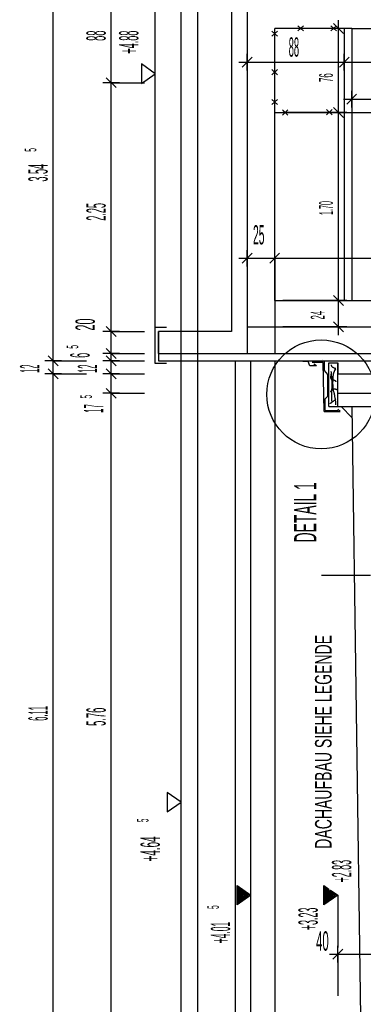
# Model space of a CAD drawing. Extents: x -0.6 to 1.54, y -0.37 to 1.17.
# Tile 75 of 79: x 0.77 to 0.83, y 0.36 to 0.54. Entities that reach past the tile are written whole.
import ezdxf

# ---------------------------------------------------------------- set-up
doc = ezdxf.new("R2010")
doc.units = 0
doc.linetypes.add('KCONTINUOUS', pattern=[0])
doc.layers.add('W01_---', color=7, linetype='CONTINUOUS')

msp = doc.modelspace()

# ---------------------------------------------------------------- linework, layer by layer
at = {"layer": 'W01_---', "color": 7, "linetype": 'KCONTINUOUS'}
for p, q in [((0.77413, 0.47783), (0.77413, 0.54873)), ((0.80031, 0.47783), (0.80031, 0.54873)), ((0.80919, 0.54873), (0.80919, 0.47913)), ((0.78463, 0.52811), (0.78463, 0.54573)), ((0.7926, 0.48389), (0.7926, 0.54506)), ((0.80639, 0.54573), (0.80639, 0.48313)), ((0.79726, 0.47783), (0.79726, 0.54403)), ((0.81419, 0.52273), (0.81419, 0.53793)), ((0.82812, 0.53793), (0.81419, 0.53793)), ((0.82572, 0.53793), (0.81565, 0.53793)), ((0.81836, 0.53749), (0.81938, 0.53841)), ((0.81938, 0.53749), (0.81836, 0.53841)), ((0.82722, 0.53793), (0.82422, 0.53793)), ((0.82437, 0.53746), (0.82539, 0.53838)), ((0.82539, 0.53746), (0.82437, 0.53838)), ((0.82662, 0.53703), (0.82482, 0.53883)), ((0.82572, 0.53643), (0.82572, 0.53943)), ((0.82572, 0.52273), (0.82572, 0.53793)), ((0.82679, 0.53793), (0.82679, 0.48873)), ((0.82812, 0.53793), (0.82812, 0.48873)), ((0.82812, 0.53793), (0.89019, 0.53793)), ((0.81368, 0.53653), (0.8147, 0.53745)), ((0.8147, 0.53653), (0.81368, 0.53745)), ((0.80829, 0.53091), (0.81009, 0.53271)), ((0.80919, 0.53031), (0.80919, 0.53331)), ((0.82589, 0.53091), (0.82769, 0.53271)), ((0.82679, 0.53031), (0.82679, 0.53331)), ((0.7926, 0.52974), (0.7901, 0.5315)), ((0.7901, 0.5315), (0.7901, 0.52799)), ((0.80769, 0.53181), (0.81069, 0.53181)), ((0.80919, 0.53181), (0.81487, 0.53181)), ((0.80919, 0.53181), (0.80919, 0.52911)), ((0.81487, 0.53181), (0.82679, 0.53181)), ((0.82529, 0.53181), (0.82829, 0.53181)), ((0.82679, 0.53181), (0.85456, 0.53181)), ((0.82679, 0.53181), (0.82679, 0.52703)), ((0.78553, 0.52721), (0.78373, 0.52901)), ((0.78463, 0.52661), (0.78463, 0.52961)), ((0.7901, 0.52799), (0.7926, 0.52974)), ((0.81368, 0.52955), (0.8147, 0.53048)), ((0.8147, 0.52955), (0.81368, 0.53048)), ((0.78613, 0.52811), (0.78313, 0.52811)), ((0.78463, 0.48313), (0.78463, 0.52811)), ((0.78463, 0.52811), (0.79063, 0.52811)), ((0.82722, 0.52424), (0.82902, 0.52604)), ((0.82812, 0.52364), (0.82812, 0.52664)), ((0.81368, 0.52417), (0.8147, 0.52509)), ((0.8147, 0.52417), (0.81368, 0.52509)), ((0.82662, 0.52183), (0.82482, 0.52363)), ((0.82572, 0.52123), (0.82572, 0.52423)), ((0.82662, 0.52514), (0.82962, 0.52514)), ((0.82812, 0.52514), (0.85549, 0.52514)), ((0.81419, 0.48873), (0.81419, 0.52273)), ((0.81419, 0.52273), (0.82812, 0.52273)), ((0.81559, 0.52226), (0.8166, 0.52319)), ((0.8166, 0.52226), (0.81559, 0.52319)), ((0.82061, 0.52273), (0.81565, 0.52273)), ((0.82572, 0.52273), (0.82061, 0.52273)), ((0.82356, 0.52232), (0.82458, 0.52324)), ((0.82458, 0.52232), (0.82356, 0.52324)), ((0.82722, 0.52273), (0.82422, 0.52273)), ((0.82572, 0.48873), (0.82572, 0.52273)), ((0.82812, 0.52273), (0.89019, 0.52273)), ((0.80829, 0.49545), (0.81009, 0.49725)), ((0.80919, 0.49485), (0.80919, 0.49785)), ((0.81329, 0.49545), (0.81509, 0.49725)), ((0.81419, 0.49485), (0.81419, 0.49785)), ((0.80769, 0.49635), (0.81069, 0.49635)), ((0.80919, 0.49635), (0.81419, 0.49635)), ((0.80919, 0.49635), (0.80919, 0.48084)), ((0.81269, 0.49635), (0.81569, 0.49635)), ((0.81419, 0.49635), (0.84794, 0.49635)), ((0.81419, 0.49635), (0.81419, 0.48084)), ((0.82572, 0.48723), (0.82572, 0.49023)), ((0.81419, 0.48873), (0.82812, 0.48873)), ((0.82572, 0.48873), (0.81565, 0.48873)), ((0.82722, 0.48873), (0.82422, 0.48873)), ((0.82662, 0.48783), (0.82482, 0.48963)), ((0.82572, 0.48393), (0.82572, 0.48873)), ((0.82812, 0.48873), (0.89019, 0.48873)), ((0.78463, 0.48163), (0.78463, 0.48463)), ((0.82662, 0.48303), (0.82482, 0.48483)), ((0.82572, 0.48243), (0.82572, 0.48543)), ((0.78613, 0.48313), (0.78313, 0.48313)), ((0.78553, 0.48223), (0.78373, 0.48403)), ((0.78463, 0.47913), (0.78463, 0.48313)), ((0.78463, 0.48313), (0.79063, 0.48313)), ((0.7926, 0.47733), (0.7926, 0.48389)), ((0.7926, 0.48389), (0.7946, 0.48389)), ((0.80639, 0.48313), (0.79319, 0.48313)), ((0.79319, 0.47913), (0.79319, 0.48313)), ((0.79319, 0.48313), (0.79319, 0.47783)), ((0.80919, 0.48393), (0.81419, 0.48393)), ((0.81419, 0.48393), (0.81419, 0.47913)), ((0.81419, 0.48393), (0.89019, 0.48393)), ((0.82325, 0.48393), (0.81565, 0.48393)), ((0.82572, 0.48393), (0.82325, 0.48393)), ((0.82722, 0.48393), (0.82422, 0.48393)), ((0.77413, 0.47633), (0.77413, 0.47933)), ((0.78613, 0.47913), (0.78313, 0.47913)), ((0.78553, 0.47823), (0.78373, 0.48003)), ((0.78463, 0.47763), (0.78463, 0.48063)), ((0.78463, 0.47633), (0.78463, 0.47933)), ((0.78463, 0.47783), (0.78463, 0.47913)), ((0.78463, 0.47913), (0.79063, 0.47913)), ((0.79319, 0.47913), (0.89479, 0.47913)), ((0.77563, 0.47783), (0.77263, 0.47783)), ((0.77503, 0.47693), (0.77323, 0.47873)), ((0.77413, 0.47543), (0.77413, 0.47783)), ((0.77413, 0.47783), (0.78013, 0.47783)), ((0.78613, 0.47783), (0.78313, 0.47783)), ((0.78553, 0.47693), (0.78373, 0.47873)), ((0.78463, 0.47543), (0.78463, 0.47783)), ((0.78463, 0.47783), (0.79063, 0.47783)), ((0.7946, 0.47733), (0.7926, 0.47733)), ((0.79319, 0.47783), (0.89479, 0.47783)), ((0.79726, 0.31973), (0.79726, 0.47783)), ((0.80031, 0.31973), (0.80031, 0.47783)), ((0.80709, 0.32643), (0.80709, 0.47783)), ((0.80989, 0.32643), (0.80989, 0.47783)), ((0.81429, 0.32293), (0.81429, 0.47783)), ((0.82027, 0.47771), (0.81926, 0.47771)), ((0.82055, 0.47691), (0.82027, 0.47771)), ((0.82299, 0.47753), (0.821, 0.47753)), ((0.82276, 0.47813), (0.82277, 0.47813)), ((0.82314, 0.46863), (0.82299, 0.47753)), ((0.82321, 0.47604), (0.82318, 0.47763)), ((0.82399, 0.47783), (0.82559, 0.47783)), ((0.82399, 0.46953), (0.82399, 0.47744)), ((0.82399, 0.47744), (0.82559, 0.47744)), ((0.82559, 0.47744), (0.82559, 0.47543)), ((0.82559, 0.47543), (0.82559, 0.47744)), ((0.77503, 0.47453), (0.77323, 0.47633)), ((0.77413, 0.47393), (0.77413, 0.47693)), ((0.78553, 0.47453), (0.78373, 0.47633)), ((0.78463, 0.47393), (0.78463, 0.47693)), ((0.82175, 0.47691), (0.82055, 0.47691)), ((0.82175, 0.47691), (0.82125, 0.47718)), ((0.8238, 0.47536), (0.82321, 0.47604)), ((0.8244, 0.47588), (0.8244, 0.4759)), ((0.82442, 0.47582), (0.8244, 0.47588)), ((0.82444, 0.47576), (0.82442, 0.47582)), ((0.82446, 0.47572), (0.82444, 0.47576)), ((0.82444, 0.47551), (0.82446, 0.47553)), ((0.82444, 0.47549), (0.82444, 0.47551)), ((0.82444, 0.47547), (0.82444, 0.47549)), ((0.82444, 0.47545), (0.82444, 0.47547)), ((0.82446, 0.47704), (0.82446, 0.47706)), ((0.82446, 0.47702), (0.82446, 0.47704)), ((0.82446, 0.477), (0.82446, 0.47702)), ((0.82446, 0.47698), (0.82446, 0.477)), ((0.82448, 0.47698), (0.82446, 0.47698)), ((0.82446, 0.47566), (0.82446, 0.47572)), ((0.82446, 0.47561), (0.82446, 0.47566)), ((0.82446, 0.47561), (0.82448, 0.47563)), ((0.82446, 0.47557), (0.82446, 0.47561)), ((0.82446, 0.47551), (0.82446, 0.47561)), ((0.82446, 0.47555), (0.82446, 0.47557)), ((0.82446, 0.47553), (0.82446, 0.47555)), ((0.82446, 0.47545), (0.82446, 0.47551)), ((0.82448, 0.47696), (0.82448, 0.47698)), ((0.82448, 0.47694), (0.82448, 0.47696)), ((0.82448, 0.47692), (0.82448, 0.47694)), ((0.8245, 0.4769), (0.82448, 0.47692)), ((0.82448, 0.47568), (0.82448, 0.4757)), ((0.82448, 0.47566), (0.82448, 0.47568)), ((0.82448, 0.47564), (0.82448, 0.47566)), ((0.82448, 0.47563), (0.82448, 0.47564)), ((0.8245, 0.47688), (0.8245, 0.4769)), ((0.8245, 0.47686), (0.8245, 0.47688)), ((0.8245, 0.47684), (0.8245, 0.47686)), ((0.82452, 0.47684), (0.8245, 0.47684)), ((0.82452, 0.47682), (0.82452, 0.47684)), ((0.82454, 0.47682), (0.82452, 0.47682)), ((0.82454, 0.4768), (0.82454, 0.47682)), ((0.82456, 0.4768), (0.82454, 0.4768)), ((0.82458, 0.47678), (0.82456, 0.4768)), ((0.82458, 0.47674), (0.82458, 0.47678)), ((0.8246, 0.47672), (0.82458, 0.47674)), ((0.82464, 0.47668), (0.8246, 0.47672)), ((0.82467, 0.47665), (0.82464, 0.47668)), ((0.82471, 0.47662), (0.82467, 0.47665)), ((0.82475, 0.4766), (0.82471, 0.47662)), ((0.82479, 0.47659), (0.82475, 0.4766)), ((0.82485, 0.47655), (0.82479, 0.47659)), ((0.82491, 0.47653), (0.82485, 0.47655)), ((0.82485, 0.47551), (0.82487, 0.47553)), ((0.82485, 0.47549), (0.82485, 0.47551)), ((0.82485, 0.47547), (0.82485, 0.47549)), ((0.82485, 0.47543), (0.82485, 0.47547)), ((0.82487, 0.47557), (0.82489, 0.47561)), ((0.82487, 0.47553), (0.82487, 0.47557)), ((0.82489, 0.47563), (0.82491, 0.47564)), ((0.82489, 0.47561), (0.82489, 0.47563)), ((0.82499, 0.47649), (0.82491, 0.47653)), ((0.82491, 0.47568), (0.82493, 0.4757)), ((0.82491, 0.47564), (0.82491, 0.47568)), ((0.82493, 0.47574), (0.82495, 0.47576)), ((0.82493, 0.47572), (0.82493, 0.47574)), ((0.82493, 0.4757), (0.82493, 0.47572)), ((0.82495, 0.4758), (0.82497, 0.47582)), ((0.82495, 0.47578), (0.82495, 0.4758)), ((0.82495, 0.47576), (0.82495, 0.47578)), ((0.82497, 0.47582), (0.82499, 0.47584)), ((0.82509, 0.47643), (0.82499, 0.47649)), ((0.82499, 0.47584), (0.82501, 0.47588)), ((0.82501, 0.4759), (0.82503, 0.47596)), ((0.82501, 0.47588), (0.82501, 0.4759)), ((0.82503, 0.476), (0.82505, 0.47602)), ((0.82503, 0.47596), (0.82503, 0.476)), ((0.82505, 0.47606), (0.82507, 0.47608)), ((0.82505, 0.47604), (0.82505, 0.47606)), ((0.82505, 0.47602), (0.82505, 0.47604)), ((0.82507, 0.47608), (0.82509, 0.4761)), ((0.82513, 0.47639), (0.82509, 0.47643)), ((0.82509, 0.4761), (0.82511, 0.47615)), ((0.82511, 0.47615), (0.82515, 0.47623)), ((0.82517, 0.47635), (0.82513, 0.47639)), ((0.82515, 0.47629), (0.82517, 0.47631)), ((0.82515, 0.47625), (0.82515, 0.47629)), ((0.82515, 0.47623), (0.82515, 0.47625)), ((0.82515, 0.47623), (0.82515, 0.47625)), ((0.82515, 0.47625), (0.82524, 0.47625)), ((0.82517, 0.47649), (0.82517, 0.47651)), ((0.82517, 0.47647), (0.82517, 0.47649)), ((0.82517, 0.47645), (0.82517, 0.47647)), ((0.82517, 0.47639), (0.82517, 0.47645)), ((0.82517, 0.47637), (0.82517, 0.47639)), ((0.82517, 0.47633), (0.82517, 0.47637)), ((0.82519, 0.47633), (0.82517, 0.47635)), ((0.82517, 0.47631), (0.82517, 0.47633)), ((0.8252, 0.47631), (0.82519, 0.47633)), ((0.82522, 0.47627), (0.8252, 0.47631)), ((0.82524, 0.47625), (0.82522, 0.47627)), ((0.77563, 0.47543), (0.77263, 0.47543)), ((0.77413, 0.35323), (0.77413, 0.47543)), ((0.77413, 0.47543), (0.78013, 0.47543)), ((0.78613, 0.47543), (0.78313, 0.47543)), ((0.78463, 0.47193), (0.78463, 0.47543)), ((0.78463, 0.47543), (0.79063, 0.47543)), ((0.8238, 0.4714), (0.8238, 0.47536)), ((0.82436, 0.47502), (0.82438, 0.47508)), ((0.82436, 0.475), (0.82436, 0.47502)), ((0.82436, 0.47498), (0.82436, 0.475)), ((0.82436, 0.47496), (0.82436, 0.47498)), ((0.82436, 0.47494), (0.82436, 0.47496)), ((0.82436, 0.4749), (0.82436, 0.47494)), ((0.82436, 0.47488), (0.82436, 0.4749)), ((0.82436, 0.47486), (0.82436, 0.47488)), ((0.82436, 0.47484), (0.82436, 0.47486)), ((0.82436, 0.47482), (0.82436, 0.47484)), ((0.82436, 0.4748), (0.82436, 0.47482)), ((0.82436, 0.47478), (0.82436, 0.4748)), ((0.82436, 0.47476), (0.82436, 0.47478)), ((0.82436, 0.47474), (0.82436, 0.47476)), ((0.82436, 0.47472), (0.82436, 0.47474)), ((0.82436, 0.4747), (0.82436, 0.47472)), ((0.82436, 0.47468), (0.82436, 0.4747)), ((0.82438, 0.47468), (0.82436, 0.47468)), ((0.82438, 0.4751), (0.8244, 0.47514)), ((0.82438, 0.47508), (0.82438, 0.4751)), ((0.82438, 0.47466), (0.82438, 0.47468)), ((0.82438, 0.47463), (0.82438, 0.47466)), ((0.82442, 0.47457), (0.82438, 0.47463)), ((0.8244, 0.47514), (0.82442, 0.47517)), ((0.82442, 0.47539), (0.82444, 0.47541)), ((0.82442, 0.47537), (0.82442, 0.47539)), ((0.82442, 0.47535), (0.82442, 0.47537)), ((0.82442, 0.47533), (0.82442, 0.47535)), ((0.82442, 0.47531), (0.82442, 0.47533)), ((0.82442, 0.47527), (0.82442, 0.47531)), ((0.82442, 0.47525), (0.82442, 0.47527)), ((0.82442, 0.47521), (0.82442, 0.47525)), ((0.82442, 0.47517), (0.82442, 0.47521)), ((0.82444, 0.47455), (0.82442, 0.47457)), ((0.82444, 0.47541), (0.82444, 0.47545)), ((0.82444, 0.47541), (0.82446, 0.47545)), ((0.82444, 0.47537), (0.82444, 0.47541)), ((0.82444, 0.47533), (0.82444, 0.47537)), ((0.82444, 0.47531), (0.82444, 0.47533)), ((0.82444, 0.47529), (0.82444, 0.47531)), ((0.82444, 0.47527), (0.82444, 0.47529)), ((0.82444, 0.47525), (0.82444, 0.47527)), ((0.82444, 0.47523), (0.82444, 0.47525)), ((0.82444, 0.47521), (0.82444, 0.47523)), ((0.82444, 0.47517), (0.82444, 0.47521)), ((0.82444, 0.47515), (0.82444, 0.47517)), ((0.82444, 0.47514), (0.82444, 0.47515)), ((0.82444, 0.47512), (0.82444, 0.47514)), ((0.82444, 0.4751), (0.82444, 0.47512)), ((0.82444, 0.47508), (0.82444, 0.4751)), ((0.82446, 0.47504), (0.82444, 0.47508)), ((0.82444, 0.47453), (0.82444, 0.47455)), ((0.82446, 0.47449), (0.82444, 0.47453)), ((0.82448, 0.47502), (0.82446, 0.47504)), ((0.82448, 0.47445), (0.82446, 0.47449)), ((0.8245, 0.47498), (0.82448, 0.47502)), ((0.8245, 0.47443), (0.82448, 0.47445)), ((0.82452, 0.47494), (0.8245, 0.47498)), ((0.82452, 0.47439), (0.8245, 0.47443)), ((0.82454, 0.47492), (0.82452, 0.47494)), ((0.82454, 0.47437), (0.82452, 0.47439)), ((0.82454, 0.47488), (0.82454, 0.47492)), ((0.82456, 0.47484), (0.82454, 0.47488)), ((0.82454, 0.47435), (0.82454, 0.47437)), ((0.82456, 0.47433), (0.82454, 0.47435)), ((0.8246, 0.47482), (0.82456, 0.47484)), ((0.82456, 0.47431), (0.82456, 0.47433)), ((0.82458, 0.47427), (0.82456, 0.47431)), ((0.8246, 0.47425), (0.82458, 0.47427)), ((0.82458, 0.47374), (0.8246, 0.47384)), ((0.82458, 0.47367), (0.82458, 0.47374)), ((0.8246, 0.47478), (0.8246, 0.47482)), ((0.82462, 0.47474), (0.8246, 0.47478)), ((0.8246, 0.47421), (0.8246, 0.47425)), ((0.8246, 0.47419), (0.8246, 0.47421)), ((0.8246, 0.47416), (0.8246, 0.47419)), ((0.8246, 0.47414), (0.8246, 0.47416)), ((0.8246, 0.4741), (0.8246, 0.47414)), ((0.8246, 0.47406), (0.8246, 0.4741)), ((0.8246, 0.474), (0.8246, 0.47406)), ((0.8246, 0.47396), (0.8246, 0.474)), ((0.8246, 0.4739), (0.8246, 0.47396)), ((0.8246, 0.47384), (0.8246, 0.4739)), ((0.82462, 0.4747), (0.82462, 0.47474)), ((0.82464, 0.4747), (0.82462, 0.4747)), ((0.82464, 0.47466), (0.82464, 0.4747)), ((0.82465, 0.47463), (0.82464, 0.47466)), ((0.82467, 0.47461), (0.82465, 0.47463)), ((0.82469, 0.47459), (0.82467, 0.47461)), ((0.82469, 0.47455), (0.82469, 0.47459)), ((0.82471, 0.47453), (0.82469, 0.47455)), ((0.82471, 0.47451), (0.82471, 0.47453)), ((0.82471, 0.47449), (0.82471, 0.47451)), ((0.82473, 0.47449), (0.82471, 0.47449)), ((0.82473, 0.47447), (0.82473, 0.47449)), ((0.82475, 0.47447), (0.82473, 0.47447)), ((0.82473, 0.47408), (0.82475, 0.4741)), ((0.82473, 0.47406), (0.82473, 0.47408)), ((0.82473, 0.47402), (0.82473, 0.47406)), ((0.82473, 0.474), (0.82473, 0.47402)), ((0.82473, 0.47398), (0.82473, 0.474)), ((0.82473, 0.47396), (0.82473, 0.47398)), ((0.82473, 0.47394), (0.82473, 0.47396)), ((0.82473, 0.47392), (0.82473, 0.47394)), ((0.82473, 0.4739), (0.82473, 0.47392)), ((0.82473, 0.47388), (0.82473, 0.4739)), ((0.82473, 0.47384), (0.82473, 0.47388)), ((0.82473, 0.47382), (0.82473, 0.47384)), ((0.82473, 0.47378), (0.82473, 0.47382)), ((0.82473, 0.47376), (0.82473, 0.47378)), ((0.82473, 0.47372), (0.82473, 0.47376)), ((0.82473, 0.4737), (0.82473, 0.47372)), ((0.82473, 0.47368), (0.82473, 0.4737)), ((0.82473, 0.47367), (0.82473, 0.47368)), ((0.82475, 0.47445), (0.82475, 0.47447)), ((0.82477, 0.47445), (0.82475, 0.47445)), ((0.82475, 0.47441), (0.82477, 0.47443)), ((0.82475, 0.47437), (0.82475, 0.47441)), ((0.82475, 0.47433), (0.82475, 0.47437)), ((0.82475, 0.47429), (0.82475, 0.47433)), ((0.82475, 0.47425), (0.82475, 0.47429)), ((0.82475, 0.47423), (0.82475, 0.47425)), ((0.82475, 0.47421), (0.82475, 0.47423)), ((0.82475, 0.47417), (0.82475, 0.47421)), ((0.82475, 0.47414), (0.82475, 0.47417)), ((0.82475, 0.4741), (0.82475, 0.47414)), ((0.82477, 0.47451), (0.82479, 0.47453)), ((0.82477, 0.47449), (0.82477, 0.47451)), ((0.82477, 0.47447), (0.82477, 0.47449)), ((0.82477, 0.47443), (0.82477, 0.47447)), ((0.82479, 0.47443), (0.82477, 0.47445)), ((0.82479, 0.4751), (0.82481, 0.47521)), ((0.82479, 0.47498), (0.82479, 0.4751)), ((0.82479, 0.47494), (0.82479, 0.47498)), ((0.82479, 0.4749), (0.82479, 0.47494)), ((0.82479, 0.47486), (0.82479, 0.4749)), ((0.82479, 0.47484), (0.82479, 0.47486)), ((0.82479, 0.4748), (0.82479, 0.47484)), ((0.82479, 0.47476), (0.82479, 0.4748)), ((0.82479, 0.47474), (0.82479, 0.47476)), ((0.82479, 0.4747), (0.82479, 0.47474)), ((0.82479, 0.47468), (0.82479, 0.4747)), ((0.82479, 0.47466), (0.82479, 0.47468)), ((0.82479, 0.47465), (0.82479, 0.47466)), ((0.82479, 0.47461), (0.82479, 0.47465)), ((0.82479, 0.47459), (0.82479, 0.47461)), ((0.82479, 0.47457), (0.82479, 0.47459)), ((0.82479, 0.47455), (0.82479, 0.47457)), ((0.82479, 0.47453), (0.82479, 0.47455)), ((0.82481, 0.47441), (0.82479, 0.47443)), ((0.82481, 0.47521), (0.82483, 0.47529)), ((0.82483, 0.47439), (0.82481, 0.47441)), ((0.82483, 0.47537), (0.82485, 0.47543)), ((0.82483, 0.47529), (0.82483, 0.47537)), ((0.82485, 0.47437), (0.82483, 0.47439)), ((0.82489, 0.47433), (0.82485, 0.47437)), ((0.82491, 0.47431), (0.82489, 0.47433)), ((0.82499, 0.47427), (0.82491, 0.47431)), ((0.82505, 0.47423), (0.82499, 0.47427)), ((0.82511, 0.47421), (0.82505, 0.47423)), ((0.82517, 0.47417), (0.82511, 0.47421)), ((0.8252, 0.47414), (0.82517, 0.47417)), ((0.82524, 0.4741), (0.8252, 0.47414)), ((0.82526, 0.47406), (0.82524, 0.4741)), ((0.82528, 0.47404), (0.82526, 0.47406)), ((0.8253, 0.47404), (0.82528, 0.47404)), ((0.82532, 0.47404), (0.8253, 0.47404)), ((0.82532, 0.47402), (0.82532, 0.47404)), ((0.82559, 0.47193), (0.82559, 0.47543)), ((0.82559, 0.47193), (0.82559, 0.47543)), ((0.82559, 0.47543), (0.90799, 0.47543)), ((0.78613, 0.47193), (0.78313, 0.47193)), ((0.78553, 0.47103), (0.78373, 0.47283)), ((0.78463, 0.47043), (0.78463, 0.47343)), ((0.78463, 0.35673), (0.78463, 0.47193)), ((0.78463, 0.47193), (0.79063, 0.47193)), ((0.8243, 0.47225), (0.8243, 0.47227)), ((0.8243, 0.47227), (0.82432, 0.47227)), ((0.8243, 0.47223), (0.8243, 0.47225)), ((0.82432, 0.47227), (0.82434, 0.47229)), ((0.82434, 0.47229), (0.82436, 0.47231)), ((0.82436, 0.47233), (0.82438, 0.47235)), ((0.82436, 0.47231), (0.82436, 0.47233)), ((0.82438, 0.47235), (0.82444, 0.47239)), ((0.82444, 0.47239), (0.82446, 0.47241)), ((0.82446, 0.47241), (0.82448, 0.47245)), ((0.82448, 0.47245), (0.82454, 0.47251)), ((0.82454, 0.47251), (0.8246, 0.47255)), ((0.82456, 0.47272), (0.82458, 0.47288)), ((0.82456, 0.47255), (0.82456, 0.47272)), ((0.82456, 0.47241), (0.82456, 0.47255)), ((0.82456, 0.47223), (0.82456, 0.47241)), ((0.82456, 0.472), (0.82456, 0.47223)), ((0.82456, 0.47176), (0.82456, 0.472)), ((0.82458, 0.47364), (0.82458, 0.47367)), ((0.82458, 0.47357), (0.82458, 0.47364)), ((0.82458, 0.47349), (0.82458, 0.47357)), ((0.82458, 0.47343), (0.82458, 0.47349)), ((0.82458, 0.47335), (0.82458, 0.47343)), ((0.82458, 0.47329), (0.82458, 0.47335)), ((0.82458, 0.47323), (0.82458, 0.47329)), ((0.82458, 0.47313), (0.82458, 0.47323)), ((0.82458, 0.47306), (0.82458, 0.47313)), ((0.82458, 0.47298), (0.82458, 0.47306)), ((0.82458, 0.47292), (0.82458, 0.47298)), ((0.82458, 0.47288), (0.82458, 0.47292)), ((0.8246, 0.47255), (0.82462, 0.47257)), ((0.82462, 0.47257), (0.82464, 0.47259)), ((0.82464, 0.47259), (0.82465, 0.47261)), ((0.82465, 0.47261), (0.82467, 0.47263)), ((0.82467, 0.47263), (0.82469, 0.47263)), ((0.82469, 0.47263), (0.82469, 0.47264)), ((0.82469, 0.47264), (0.82471, 0.47264)), ((0.82471, 0.47264), (0.82473, 0.47266)), ((0.82473, 0.47364), (0.82473, 0.47367)), ((0.82473, 0.47361), (0.82473, 0.47364)), ((0.82473, 0.47359), (0.82473, 0.47361)), ((0.82473, 0.47357), (0.82473, 0.47359)), ((0.82473, 0.47355), (0.82473, 0.47357)), ((0.82473, 0.47353), (0.82473, 0.47355)), ((0.82473, 0.47351), (0.82473, 0.47353)), ((0.82475, 0.47349), (0.82473, 0.47351)), ((0.82473, 0.47266), (0.82475, 0.47266)), ((0.82475, 0.47347), (0.82475, 0.47349)), ((0.82475, 0.47343), (0.82475, 0.47347)), ((0.82475, 0.47341), (0.82475, 0.47343)), ((0.82475, 0.47339), (0.82475, 0.47341)), ((0.82475, 0.47335), (0.82475, 0.47339)), ((0.82477, 0.47329), (0.82475, 0.47335)), ((0.82475, 0.47266), (0.82477, 0.47268)), ((0.82477, 0.47323), (0.82477, 0.47329)), ((0.82477, 0.47315), (0.82477, 0.47323)), ((0.82477, 0.4731), (0.82477, 0.47315)), ((0.82477, 0.47302), (0.82477, 0.4731)), ((0.82477, 0.47296), (0.82477, 0.47302)), ((0.82477, 0.47286), (0.82477, 0.47296)), ((0.82479, 0.47278), (0.82477, 0.47286)), ((0.82477, 0.47268), (0.82479, 0.47268)), ((0.82479, 0.47268), (0.82479, 0.47278)), ((0.82479, 0.47268), (0.82483, 0.47272)), ((0.82479, 0.47259), (0.82479, 0.47268)), ((0.82483, 0.47253), (0.82479, 0.47259)), ((0.82483, 0.47272), (0.82485, 0.47272)), ((0.82483, 0.47245), (0.82483, 0.47253)), ((0.82485, 0.47237), (0.82483, 0.47245)), ((0.82485, 0.47272), (0.82487, 0.47272)), ((0.82487, 0.47227), (0.82485, 0.47237)), ((0.82487, 0.47272), (0.82489, 0.47274)), ((0.82489, 0.47219), (0.82487, 0.47227)), ((0.82489, 0.47274), (0.82491, 0.47274)), ((0.82493, 0.4721), (0.82489, 0.47219)), ((0.82491, 0.47274), (0.82493, 0.47274)), ((0.82493, 0.47274), (0.82495, 0.47274)), ((0.82495, 0.472), (0.82493, 0.4721)), ((0.82495, 0.47274), (0.82497, 0.47274)), ((0.82499, 0.47186), (0.82495, 0.472)), ((0.82497, 0.47274), (0.82499, 0.47274)), ((0.82499, 0.47274), (0.82501, 0.47274)), ((0.82501, 0.47274), (0.82503, 0.47274)), ((0.82503, 0.47274), (0.82507, 0.47274)), ((0.82507, 0.47274), (0.82509, 0.47274)), ((0.82509, 0.47274), (0.82511, 0.47274)), ((0.82511, 0.47274), (0.82513, 0.47274)), ((0.82513, 0.47274), (0.82515, 0.47272)), ((0.82515, 0.47272), (0.82517, 0.47272)), ((0.82517, 0.47272), (0.82519, 0.4727)), ((0.82519, 0.4727), (0.8252, 0.4727)), ((0.8252, 0.4727), (0.82522, 0.4727)), ((0.82522, 0.4727), (0.82524, 0.47268)), ((0.82524, 0.47268), (0.82526, 0.47268)), ((0.82526, 0.47268), (0.82528, 0.47268)), ((0.82528, 0.47268), (0.82532, 0.47268)), ((0.82532, 0.47268), (0.82534, 0.47268)), ((0.82534, 0.47268), (0.82536, 0.47266)), ((0.82536, 0.47266), (0.82538, 0.47266)), ((0.82538, 0.47266), (0.82538, 0.47264)), ((0.82538, 0.47264), (0.82542, 0.47263)), ((0.82542, 0.47263), (0.82546, 0.47261)), ((0.82559, 0.47193), (0.83359, 0.47193)), ((0.82559, 0.47193), (0.82559, 0.47191)), ((0.82559, 0.46953), (0.82559, 0.47193)), ((0.8238, 0.4714), (0.8233, 0.47095)), ((0.82333, 0.46883), (0.8233, 0.47095)), ((0.82424, 0.47012), (0.82426, 0.47014)), ((0.82424, 0.4701), (0.82424, 0.47012)), ((0.82426, 0.47014), (0.8243, 0.47015)), ((0.8243, 0.47015), (0.82434, 0.4702)), ((0.82434, 0.4702), (0.82438, 0.47021)), ((0.82438, 0.47021), (0.82444, 0.47025)), ((0.82444, 0.47025), (0.82452, 0.47029)), ((0.82452, 0.47029), (0.82456, 0.47033)), ((0.82456, 0.47157), (0.82456, 0.47176)), ((0.82456, 0.47133), (0.82456, 0.47157)), ((0.82456, 0.47116), (0.82456, 0.47133)), ((0.82456, 0.47094), (0.82456, 0.47116)), ((0.82456, 0.4708), (0.82456, 0.47094)), ((0.82456, 0.4707), (0.82456, 0.4708)), ((0.82456, 0.47063), (0.82456, 0.4707)), ((0.82456, 0.47059), (0.82456, 0.47063)), ((0.82456, 0.47055), (0.82456, 0.47059)), ((0.82456, 0.47053), (0.82456, 0.47055)), ((0.82456, 0.47033), (0.8246, 0.47037)), ((0.8246, 0.47037), (0.82464, 0.47039)), ((0.82464, 0.47039), (0.82465, 0.47041)), ((0.82465, 0.47041), (0.82469, 0.47045)), ((0.82469, 0.47045), (0.82471, 0.47045)), ((0.82471, 0.47045), (0.82473, 0.47047)), ((0.82473, 0.47049), (0.82477, 0.47051)), ((0.82473, 0.47047), (0.82473, 0.47049)), ((0.82477, 0.47051), (0.82479, 0.47051)), ((0.82479, 0.47051), (0.82481, 0.47053)), ((0.82481, 0.47053), (0.82483, 0.47055)), ((0.82483, 0.47055), (0.82485, 0.47055)), ((0.82485, 0.47055), (0.82487, 0.47057)), ((0.82487, 0.47057), (0.82489, 0.47059)), ((0.82489, 0.47059), (0.82493, 0.47061)), ((0.82493, 0.47061), (0.82495, 0.47063)), ((0.82495, 0.47063), (0.82497, 0.47064)), ((0.82497, 0.47064), (0.82499, 0.47067)), ((0.82501, 0.47178), (0.82499, 0.47186)), ((0.82499, 0.47067), (0.82501, 0.47067)), ((0.82503, 0.47167), (0.82501, 0.47178)), ((0.82501, 0.47067), (0.82503, 0.47069)), ((0.82505, 0.47157), (0.82503, 0.47167)), ((0.82503, 0.47069), (0.82505, 0.47069)), ((0.82507, 0.47143), (0.82505, 0.47157)), ((0.82505, 0.47069), (0.82505, 0.4707)), ((0.82505, 0.4707), (0.82509, 0.4707)), ((0.82507, 0.47135), (0.82507, 0.47143)), ((0.82509, 0.47127), (0.82507, 0.47135)), ((0.82509, 0.47121), (0.82509, 0.47127)), ((0.82511, 0.47112), (0.82509, 0.47121)), ((0.82509, 0.4707), (0.82511, 0.47074)), ((0.82511, 0.47108), (0.82511, 0.47112)), ((0.82513, 0.47102), (0.82511, 0.47108)), ((0.82511, 0.47074), (0.82513, 0.47076)), ((0.82515, 0.47098), (0.82513, 0.47102)), ((0.82513, 0.47076), (0.82515, 0.47078)), ((0.82517, 0.47094), (0.82515, 0.47098)), ((0.82515, 0.47078), (0.82519, 0.47078)), ((0.82517, 0.47088), (0.82517, 0.47094)), ((0.82519, 0.47082), (0.82517, 0.47088)), ((0.82519, 0.47076), (0.82519, 0.47082)), ((0.82519, 0.47078), (0.8252, 0.47082)), ((0.8252, 0.47069), (0.82519, 0.47076)), ((0.8252, 0.47082), (0.8252, 0.47084)), ((0.8252, 0.47084), (0.82522, 0.47084)), ((0.82522, 0.47059), (0.8252, 0.47069)), ((0.82522, 0.47084), (0.82524, 0.47086)), ((0.82524, 0.47047), (0.82522, 0.47059)), ((0.82524, 0.47088), (0.82524, 0.4709)), ((0.82524, 0.47086), (0.82524, 0.47088)), ((0.82524, 0.47033), (0.82524, 0.47047)), ((0.82524, 0.47021), (0.82524, 0.47033)), ((0.82524, 0.4701), (0.82524, 0.47021)), ((0.82314, 0.46863), (0.82569, 0.46863)), ((0.82333, 0.46883), (0.82559, 0.46883)), ((0.82399, 0.46953), (0.82559, 0.46953)), ((0.82526, 0.47004), (0.82524, 0.4701)), ((0.82528, 0.46998), (0.82526, 0.47004)), ((0.82528, 0.46994), (0.82528, 0.46998)), ((0.82528, 0.4699), (0.82528, 0.46994)), ((0.82528, 0.46988), (0.82528, 0.4699)), ((0.82528, 0.46986), (0.82528, 0.46988)), ((0.82559, 0.46953), (0.83359, 0.46953)), ((0.82603, 0.46863), (0.82563, 0.46903)), ((0.82569, 0.46863), (0.82603, 0.46863)), ((0.82619, 0.46953), (0.82822, 0.4675)), ((0.82975, 0.35913), (0.82819, 0.46953)), ((0.82265, 0.43906), (0.83155, 0.43906)), ((0.79726, 0.39796), (0.79476, 0.39971)), ((0.79476, 0.39971), (0.79476, 0.39621)), ((0.79476, 0.39621), (0.79726, 0.39796)), ((0.80739, 0.38117), (0.80739, 0.38292)), ((0.80739, 0.38292), (0.80989, 0.38117)), ((0.82309, 0.38117), (0.82309, 0.38292)), ((0.82309, 0.38292), (0.82401, 0.38227)), ((0.80739, 0.37942), (0.80739, 0.38117)), ((0.80989, 0.38117), (0.80739, 0.37942)), ((0.80751, 0.38268), (0.80751, 0.37966)), ((0.80967, 0.38117), (0.80751, 0.38268)), ((0.80751, 0.37966), (0.80967, 0.38117)), ((0.80764, 0.38117), (0.80764, 0.38244)), ((0.80764, 0.38244), (0.80945, 0.38117)), ((0.80764, 0.3799), (0.80764, 0.38117)), ((0.80945, 0.38117), (0.80764, 0.3799)), ((0.80776, 0.3822), (0.80776, 0.38014)), ((0.80923, 0.38117), (0.80776, 0.3822)), ((0.80776, 0.38014), (0.80923, 0.38117)), ((0.80789, 0.38117), (0.80789, 0.38196)), ((0.80789, 0.38196), (0.80902, 0.38117)), ((0.80789, 0.38038), (0.80789, 0.38117)), ((0.80902, 0.38117), (0.80789, 0.38038)), ((0.80801, 0.38172), (0.80801, 0.38062)), ((0.8088, 0.38117), (0.80801, 0.38172)), ((0.80801, 0.38062), (0.8088, 0.38117)), ((0.80814, 0.38117), (0.80814, 0.38148)), ((0.80814, 0.38148), (0.80858, 0.38117)), ((0.80814, 0.38085), (0.80814, 0.38117)), ((0.80858, 0.38117), (0.80814, 0.38085)), ((0.80826, 0.38124), (0.80826, 0.3811)), ((0.80836, 0.38117), (0.80826, 0.38124)), ((0.80826, 0.3811), (0.80836, 0.38117)), ((0.82309, 0.37942), (0.82309, 0.38117)), ((0.82559, 0.38117), (0.82309, 0.37942)), ((0.82321, 0.38268), (0.82321, 0.37966)), ((0.82401, 0.38212), (0.82321, 0.38268)), ((0.82321, 0.37966), (0.82537, 0.38117)), ((0.82334, 0.38117), (0.82334, 0.38244)), ((0.82334, 0.38244), (0.82515, 0.38117)), ((0.82334, 0.3799), (0.82334, 0.38117)), ((0.82515, 0.38117), (0.82334, 0.3799)), ((0.82346, 0.3822), (0.82346, 0.38014)), ((0.82493, 0.38117), (0.82346, 0.3822)), ((0.82346, 0.38014), (0.82493, 0.38117)), ((0.82359, 0.38117), (0.82359, 0.38196)), ((0.82359, 0.38196), (0.82472, 0.38117)), ((0.82359, 0.38038), (0.82359, 0.38117)), ((0.82472, 0.38117), (0.82359, 0.38038)), ((0.82371, 0.38172), (0.82371, 0.38062)), ((0.8245, 0.38117), (0.82371, 0.38172)), ((0.82371, 0.38062), (0.8245, 0.38117)), ((0.82384, 0.38117), (0.82384, 0.38148)), ((0.82384, 0.38148), (0.82428, 0.38117)), ((0.82384, 0.38085), (0.82384, 0.38117)), ((0.82428, 0.38117), (0.82384, 0.38085)), ((0.82396, 0.38124), (0.82396, 0.3811)), ((0.82406, 0.38117), (0.82396, 0.38124)), ((0.82396, 0.3811), (0.82406, 0.38117)), ((0.82537, 0.38117), (0.82408, 0.38207)), ((0.8243, 0.38207), (0.82559, 0.38117)), ((0.82559, 0.38117), (0.82559, 0.37171)), ((0.82409, 0.37049), (0.82709, 0.37049)), ((0.82469, 0.36959), (0.82649, 0.37139)), ((0.82559, 0.36899), (0.82559, 0.37199)), ((0.82559, 0.37049), (0.83359, 0.37049)), ((0.82559, 0.37049), (0.82559, 0.36294))]:
    msp.add_line(p, q, dxfattribs=at)
msp.add_circle((0.8226, 0.47174), 0.00984, dxfattribs=at)

# ---------------------------------------------------------------- texts
at = {"layer": 'W01_---', "color": 7}
for s, height, width, p in [('88', 0.0035, 0.36, (0.78363, 0.53567, 61)), ('+4.88 ', 0.0035, 0.352, (0.78955, 0.53336, 61)), ('76', 0.0025, 0.4266, (0.82472, 0.52823, 61)), ('5 ', 0.0021, 0.333333, (0.77109, 0.51563, 61)), ('3.54', 0.0035, 0.35, (0.77313, 0.51022, 61)), ('2.25', 0.0035, 0.35, (0.78363, 0.50315, 61)), ('1.70', 0.0025, 0.31, (0.82472, 0.50418, 61)), ('24', 0.0025, 0.42, (0.82322, 0.48528, 61)), ('20', 0.0035, 0.42, (0.78166, 0.48328, 61)), ('5 ', 0.0021, 0.333333, (0.77868, 0.48001, 61)), ('6 ', 0.0035, 0.346571, (0.78072, 0.47835, 61)), ('12', 0.0035, 0.28, (0.77163, 0.47564, 61)), ('12', 0.0035, 0.28, (0.78208, 0.47564, 61)), ('5 ', 0.0021, 0.333333, (0.78114, 0.47099, 61)), ('17', 0.0035, 0.3, (0.78318, 0.46841, 61)), ('DETAIL 1', 0.004, 0.47, (0.82171, 0.44496, 61)), ('DACHAUFBAU SIEHE LEGENDE', 0.003, 0.633139, (0.82449, 0.38956, 61)), ('5.76', 0.0035, 0.363357, (0.78363, 0.41178, 61)), ('6.11', 0.0035, 0.233357, (0.77313, 0.41271, 61)), ('5 ', 0.0021, 0.333333, (0.79138, 0.39437, 61)), ('+4.64 ', 0.0035, 0.378686, (0.79342, 0.38729, 61)), ('+2.83 ', 0.0035, 0.344, (0.82805, 0.38347, 61)), ('5 ', 0.0021, 0.333333, (0.8041, 0.37868, 61)), ('+3.23 ', 0.0035, 0.344, (0.82199, 0.37484, 61)), ('+4.01 ', 0.0035, 0.328, (0.80614, 0.37247, 61))]:
    msp.add_text(s, height=height, rotation=90.0027, dxfattribs=dict(at, width=width)).set_placement(p)
for s, width, p in [('88', 0.36, (0.81673, 0.53281, 61)), ('25', 0.4, (0.81027, 0.49885, 61)), ('40', 0.44, (0.82168, 0.37113, 61))]:
    msp.add_text(s, height=0.0035, dxfattribs=dict(at, width=width)).set_placement(p)

doc.saveas('drawing.dxf')
